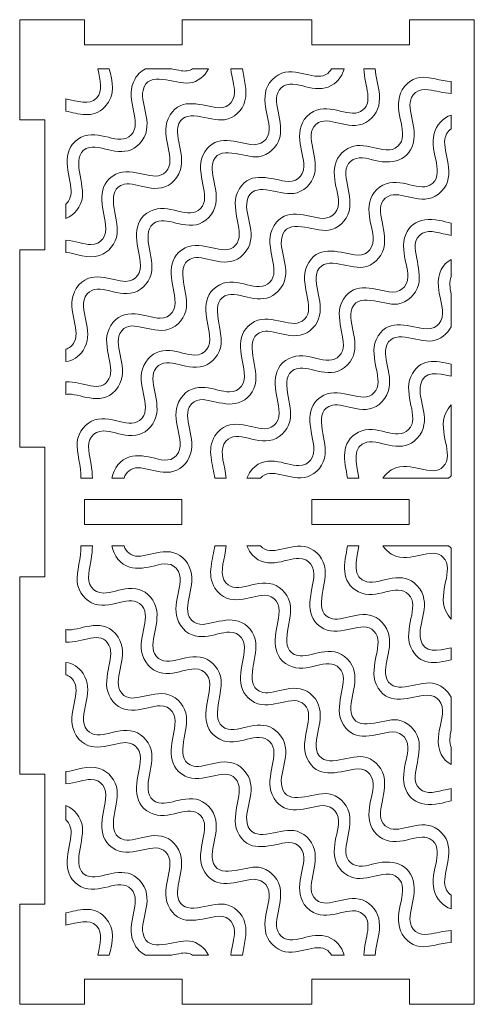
# Model space of a CAD drawing. Header units: millimetres. Extents: x -189 to 142, y -233 to 206.
# Tile 10 of 12: x 65 to 135, y -120 to 31. Entities that reach past the tile are written whole.
import ezdxf

# ---------------------------------------------------------------- set-up
doc = ezdxf.new("R2010")
doc.units = ezdxf.units.MM
doc.header["$MEASUREMENT"] = 0
doc.layers.add('Layer 1', color=7, linetype='Continuous')

msp = doc.modelspace()

# ---------------------------------------------------------------- linework, layer by layer
at = {"layer": 'Layer 1', "color": 250, "lineweight": 0}
for points, knots in [([(65.4529, 31.4485), (65.4529, 31.4485), (75.4529, 31.4485), (75.4529, 31.4485), (75.4529, 31.4485), (75.4529, 27.5985), (75.4529, 27.5985), (75.4529, 27.5985), (90.4529, 27.5985), (90.4529, 27.5985), (90.4529, 27.5985), (90.4529, 31.4485), (90.4529, 31.4485), (90.4529, 31.4485), (110.4529, 31.4485), (110.4529, 31.4485), (110.4529, 31.4485), (110.4529, 27.5985), (110.4529, 27.5985), (110.4529, 27.5985), (125.4529, 27.5985), (125.4529, 27.5985), (125.4529, 27.5985), (125.4529, 31.4485), (125.4529, 31.4485), (125.4529, 31.4485), (135.4529, 31.4485), (135.4529, 31.4485), (135.4529, 31.4485), (135.4529, -120.1015), (135.4529, -120.1015), (135.4529, -120.1015), (125.4529, -120.1015), (125.4529, -120.1015), (125.4529, -120.1015), (125.4529, -116.2515), (125.4529, -116.2515), (125.4529, -116.2515), (110.4529, -116.2515), (110.4529, -116.2515), (110.4529, -116.2515), (110.4529, -120.1015), (110.4529, -120.1015), (110.4529, -120.1015), (90.4529, -120.1015), (90.4529, -120.1015), (90.4529, -120.1015), (90.4529, -116.2515), (90.4529, -116.2515), (90.4529, -116.2515), (75.4529, -116.2515), (75.4529, -116.2515), (75.4529, -116.2515), (75.4529, -120.1015), (75.4529, -120.1015), (75.4529, -120.1015), (65.4529, -120.1015), (65.4529, -120.1015), (65.4529, -120.1015), (65.4529, -104.7015), (65.4529, -104.7015), (65.4529, -104.7015), (69.3029, -104.7015), (69.3029, -104.7015), (69.3029, -104.7015), (69.3029, -84.7015), (69.3029, -84.7015), (69.3029, -84.7015), (65.4529, -84.7015), (65.4529, -84.7015), (65.4529, -84.7015), (65.4529, -54.3265), (65.4529, -54.3265), (65.4529, -54.3265), (69.3029, -54.3265), (69.3029, -54.3265), (69.3029, -54.3265), (69.3029, -34.3265), (69.3029, -34.3265), (69.3029, -34.3265), (65.4529, -34.3265), (65.4529, -34.3265), (65.4529, -34.3265), (65.4529, -3.9515), (65.4529, -3.9515), (65.4529, -3.9515), (69.3029, -3.9515), (69.3029, -3.9515), (69.3029, -3.9515), (69.3029, 16.0485), (69.3029, 16.0485), (69.3029, 16.0485), (65.4529, 16.0485), (65.4529, 16.0485), (65.4529, 16.0485), (65.4529, 31.4485), (65.4529, 31.4485)], [0, 0, 0, 0, 0.03125, 0.03125, 0.03125, 0.0625, 0.0625, 0.0625, 0.09375, 0.09375, 0.09375, 0.125, 0.125, 0.125, 0.15625, 0.15625, 0.15625, 0.1875, 0.1875, 0.1875, 0.21875, 0.21875, 0.21875, 0.25, 0.25, 0.25, 0.28125, 0.28125, 0.28125, 0.3125, 0.3125, 0.3125, 0.34375, 0.34375, 0.34375, 0.375, 0.375, 0.375, 0.40625, 0.40625, 0.40625, 0.4375, 0.4375, 0.4375, 0.46875, 0.46875, 0.46875, 0.5, 0.5, 0.5, 0.53125, 0.53125, 0.53125, 0.5625, 0.5625, 0.5625, 0.59375, 0.59375, 0.59375, 0.625, 0.625, 0.625, 0.65625, 0.65625, 0.65625, 0.6875, 0.6875, 0.6875, 0.71875, 0.71875, 0.71875, 0.75, 0.75, 0.75, 0.78125, 0.78125, 0.78125, 0.8125, 0.8125, 0.8125, 0.84375, 0.84375, 0.84375, 0.875, 0.875, 0.875, 0.90625, 0.90625, 0.90625, 0.9375, 0.9375, 0.9375, 0.96875, 0.96875, 0.96875, 1, 1, 1, 1]), ([(115.3915, 23.8792), (115.3915, 23.8792), (113.4821, 23.8792), (113.4821, 23.8792), (113.3021, 23.5368), (113.0152, 23.2338), (112.5769, 22.9901), (110.6519, 21.919), (107.4471, 24.6764), (104.8277, 22.6614), (101.8544, 20.3746), (103.9066, 16.7195), (103.865, 14.5856), (103.8317, 12.8833), (102.5149, 11.994), (101.0058, 12.2464), (98.3348, 12.6928), (95.1876, 13.9685), (93.6554, 10.5334), (92.3901, 7.6969), (95.0771, 4.2548), (93.3088, 2.3755), (91.5374, 0.4924), (88.2624, 3.3811), (85.5935, 1.9935), (82.3736, 0.3195), (83.6232, -2.9906), (84.0241, -5.8348), (84.2531, -7.4615), (83.3548, -8.8373), (81.7443, -8.8312), (79.6804, -8.8236), (76.2651, -6.7092), (74.1645, -9.9282), (72.3329, -12.7348), (74.9643, -16.1095), (73.8647, -18.1567), (73.5175, -18.8029), (73.0697, -19.1223), (72.5687, -19.2529), (72.5687, -19.2529), (72.5687, -21.1729), (72.5687, -21.1729), (73.6377, -21.0318), (74.5269, -20.4981), (75.2344, -19.4437), (76.0777, -18.187), (76.0125, -16.7953), (75.7545, -15.3492), (75.5264, -14.0718), (74.9316, -12.3836), (75.5587, -11.2046), (76.9958, -8.5028), (80.2679, -11.4181), (83.0634, -10.5412), (84.4755, -10.0983), (85.6259, -8.6956), (85.7948, -7.1362), (86.0588, -4.6999), (83.7362, -0.3334), (86.9019, 0.4517), (88.807, 0.924), (92.1155, -1.5965), (94.5834, 1.0219), (97.0606, 3.65), (94.6595, 7.1901), (95.1329, 9.2164), (95.9117, 12.5502), (99.9826, 10.0596), (102.2972, 10.3646), (103.7732, 10.5589), (105.1004, 11.8081), (105.4922, 13.3289), (106.2568, 16.2969), (103.5601, 19.7493), (106.1263, 21.2486), (107.2275, 21.8921), (108.8075, 21.2626), (109.9972, 21.0235), (111.3745, 20.7467), (112.6956, 20.6776), (113.8851, 21.5984), (114.7045, 22.2327), (115.1817, 22.9907), (115.3915, 23.8792)], [0, 0, 0, 0, 0.03571429, 0.03571429, 0.03571429, 0.07142857, 0.07142857, 0.07142857, 0.10714286, 0.10714286, 0.10714286, 0.14285714, 0.14285714, 0.14285714, 0.17857143, 0.17857143, 0.17857143, 0.21428571, 0.21428571, 0.21428571, 0.25, 0.25, 0.25, 0.28571429, 0.28571429, 0.28571429, 0.32142857, 0.32142857, 0.32142857, 0.35714286, 0.35714286, 0.35714286, 0.39285714, 0.39285714, 0.39285714, 0.42857143, 0.42857143, 0.42857143, 0.46428571, 0.46428571, 0.46428571, 0.5, 0.5, 0.5, 0.53571429, 0.53571429, 0.53571429, 0.57142857, 0.57142857, 0.57142857, 0.60714286, 0.60714286, 0.60714286, 0.64285714, 0.64285714, 0.64285714, 0.67857143, 0.67857143, 0.67857143, 0.71428571, 0.71428571, 0.71428571, 0.75, 0.75, 0.75, 0.78571429, 0.78571429, 0.78571429, 0.82142857, 0.82142857, 0.82142857, 0.85714286, 0.85714286, 0.85714286, 0.89285714, 0.89285714, 0.89285714, 0.92857143, 0.92857143, 0.92857143, 0.96428571, 0.96428571, 0.96428571, 1, 1, 1, 1]), ([(94.5192, 23.8792), (94.5192, 23.8792), (92.0813, 23.8792), (92.0813, 23.8792), (91.5852, 23.5855), (90.965, 23.4796), (90.311, 23.5911), (89.8345, 23.6724), (89.3445, 23.7786), (88.8526, 23.8792), (88.8526, 23.8792), (84.8187, 23.8792), (84.8187, 23.8792), (84.0895, 23.5527), (83.4529, 22.9344), (82.9696, 21.8555), (81.7101, 19.0439), (84.4041, 15.6133), (82.6246, 13.7232), (80.8388, 11.8266), (77.5875, 14.73), (74.9333, 13.3417), (71.7019, 11.6518), (72.9308, 8.3904), (73.3443, 5.5244), (73.4898, 4.5163), (73.1958, 3.5972), (72.5687, 3.0456), (72.5687, 3.0456), (72.5687, 0.8657), (72.5687, 0.8657), (73.905, 1.3615), (74.9371, 2.6849), (75.108, 4.1837), (75.3874, 6.6327), (73.0577, 11.0153), (76.21, 11.7935), (77.1789, 12.0326), (79.0146, 11.3826), (80.0989, 11.235), (81.5784, 11.0335), (82.8037, 11.1825), (83.9118, 12.3565), (86.4567, 15.0523), (83.9103, 18.2388), (84.4534, 20.5734), (85.2239, 23.8871), (89.3169, 21.3952), (91.6393, 21.7129), (92.8538, 21.879), (93.9515, 22.7321), (94.5192, 23.8792)], [0, 0, 0, 0, 0.05882353, 0.05882353, 0.05882353, 0.11764706, 0.11764706, 0.11764706, 0.17647059, 0.17647059, 0.17647059, 0.23529412, 0.23529412, 0.23529412, 0.29411765, 0.29411765, 0.29411765, 0.35294118, 0.35294118, 0.35294118, 0.41176471, 0.41176471, 0.41176471, 0.47058824, 0.47058824, 0.47058824, 0.52941176, 0.52941176, 0.52941176, 0.58823529, 0.58823529, 0.58823529, 0.64705882, 0.64705882, 0.64705882, 0.70588235, 0.70588235, 0.70588235, 0.76470588, 0.76470588, 0.76470588, 0.82352941, 0.82352941, 0.82352941, 0.88235294, 0.88235294, 0.88235294, 0.94117647, 0.94117647, 0.94117647, 1, 1, 1, 1]), ([(120.2015, 23.8792), (120.2015, 23.8792), (118.4406, 23.8792), (118.4406, 23.8792), (118.5137, 21.2556), (120.1247, 18.542), (117.9207, 17.3192), (115.9968, 16.2521), (112.7923, 19.0071), (110.1714, 16.9911), (107.1952, 14.7018), (109.249, 11.0653), (109.2036, 8.9065), (109.1677, 7.2036), (107.8614, 6.328), (106.353, 6.5795), (103.6769, 7.026), (100.5253, 8.301), (98.9929, 4.8565), (97.7422, 2.0456), (100.4083, -1.4385), (98.6502, -3.2981), (96.8806, -5.1699), (93.606, -2.2898), (90.94, -3.6747), (87.708, -5.3538), (88.9712, -8.661), (89.3646, -11.5138), (89.5876, -13.1312), (88.6999, -14.5178), (87.0913, -14.5026), (85.9839, -14.4924), (84.4874, -13.9144), (83.2306, -13.8194), (81.6798, -13.7022), (80.414, -14.204), (79.5024, -15.6029), (77.6844, -18.3929), (80.298, -21.7867), (79.2046, -23.8332), (77.9264, -26.2255), (75.1492, -24.1353), (72.5687, -24.3148), (72.5687, -24.3148), (72.5687, -26.2167), (72.5687, -26.2167), (72.7069, -26.1934), (72.8519, -26.1813), (73.0033, -26.1814), (75.0659, -26.1825), (78.4796, -28.3126), (80.5964, -25.0854), (82.4357, -22.2814), (79.8006, -18.9085), (80.8949, -16.8573), (82.3212, -14.1836), (85.585, -17.0769), (88.4113, -16.2031), (89.83, -15.7646), (90.9567, -14.3736), (91.1314, -12.8146), (91.4038, -10.3839), (89.0787, -5.9922), (92.2171, -5.2194), (94.1272, -4.7493), (97.4783, -7.2493), (99.9253, -4.6528), (102.4848, -1.9368), (99.9235, 1.2093), (100.4716, 3.5715), (101.2357, 6.8651), (105.3405, 4.3933), (107.6446, 4.7008), (109.1237, 4.8984), (110.4339, 6.1243), (110.8298, 7.649), (111.5955, 10.5988), (108.8908, 14.1584), (111.4809, 15.5996), (113.4149, 16.6757), (116.6075, 13.9152), (119.2292, 15.9286), (120.5343, 16.931), (120.9611, 18.261), (120.8385, 19.9106), (120.7469, 21.1442), (120.2258, 22.7649), (120.2015, 23.8792)], [0, 0, 0, 0, 0.03448276, 0.03448276, 0.03448276, 0.06896552, 0.06896552, 0.06896552, 0.10344828, 0.10344828, 0.10344828, 0.13793103, 0.13793103, 0.13793103, 0.17241379, 0.17241379, 0.17241379, 0.20689655, 0.20689655, 0.20689655, 0.24137931, 0.24137931, 0.24137931, 0.27586207, 0.27586207, 0.27586207, 0.31034483, 0.31034483, 0.31034483, 0.34482759, 0.34482759, 0.34482759, 0.37931034, 0.37931034, 0.37931034, 0.4137931, 0.4137931, 0.4137931, 0.44827586, 0.44827586, 0.44827586, 0.48275862, 0.48275862, 0.48275862, 0.51724138, 0.51724138, 0.51724138, 0.55172414, 0.55172414, 0.55172414, 0.5862069, 0.5862069, 0.5862069, 0.62068966, 0.62068966, 0.62068966, 0.65517241, 0.65517241, 0.65517241, 0.68965517, 0.68965517, 0.68965517, 0.72413793, 0.72413793, 0.72413793, 0.75862069, 0.75862069, 0.75862069, 0.79310345, 0.79310345, 0.79310345, 0.82758621, 0.82758621, 0.82758621, 0.86206897, 0.86206897, 0.86206897, 0.89655172, 0.89655172, 0.89655172, 0.93103448, 0.93103448, 0.93103448, 0.96551724, 0.96551724, 0.96551724, 1, 1, 1, 1]), ([(99.736, 23.8792), (99.736, 23.8792), (97.9472, 23.8792), (97.9472, 23.8792), (98.1219, 22.5466), (98.5416, 21.2529), (98.5249, 20.2648), (98.496, 18.5601), (97.1698, 17.6612), (95.6583, 17.9195), (92.9896, 18.3756), (89.8569, 19.6286), (88.3209, 16.2118), (87.0456, 13.3747), (89.7405, 9.9281), (87.9673, 8.0486), (86.1873, 6.1617), (82.9443, 9.0585), (80.2468, 7.6595), (77.0425, 5.9977), (78.2809, 2.6731), (78.6819, -0.155), (78.9132, -1.7856), (78.0146, -3.1755), (76.3964, -3.1637), (75.3662, -3.1562), (73.9685, -2.6068), (72.5687, -2.4905), (72.5687, -2.4905), (72.5687, -4.3737), (72.5687, -4.3737), (74.1088, -4.5219), (76.0079, -5.4169), (77.7546, -4.8553), (79.1587, -4.4039), (80.2619, -3.0459), (80.4474, -1.4962), (80.7411, 0.9572), (78.3856, 5.3443), (81.5562, 6.1217), (83.4492, 6.5859), (86.7976, 4.0912), (89.2482, 6.6888), (91.7131, 9.3014), (89.3256, 12.8842), (89.7908, 14.8954), (90.5628, 18.2318), (94.6745, 15.7051), (96.9874, 16.0447), (98.4543, 16.2601), (99.74, 17.4542), (100.1417, 18.9673), (100.5726, 20.5902), (99.9685, 22.3629), (99.736, 23.8792)], [0, 0, 0, 0, 0.05555556, 0.05555556, 0.05555556, 0.11111111, 0.11111111, 0.11111111, 0.16666667, 0.16666667, 0.16666667, 0.22222222, 0.22222222, 0.22222222, 0.27777778, 0.27777778, 0.27777778, 0.33333333, 0.33333333, 0.33333333, 0.38888889, 0.38888889, 0.38888889, 0.44444444, 0.44444444, 0.44444444, 0.5, 0.5, 0.5, 0.55555556, 0.55555556, 0.55555556, 0.61111111, 0.61111111, 0.61111111, 0.66666667, 0.66666667, 0.66666667, 0.72222222, 0.72222222, 0.72222222, 0.77777778, 0.77777778, 0.77777778, 0.83333333, 0.83333333, 0.83333333, 0.88888889, 0.88888889, 0.88888889, 0.94444444, 0.94444444, 0.94444444, 1, 1, 1, 1]), ([(79.2553, 23.8792), (79.2553, 23.8792), (77.499, 23.8792), (77.499, 23.8792), (77.831, 22.1333), (78.33, 20.4825), (77.2945, 19.3861), (76.1511, 18.1756), (74.3894, 18.9426), (72.5687, 19.2725), (72.5687, 19.2725), (72.5687, 17.3754), (72.5687, 17.3754), (74.4262, 16.9887), (76.7614, 16.101), (78.5708, 18.0281), (80.3322, 19.9041), (79.6601, 21.9936), (79.2553, 23.8792)], [0, 0, 0, 0, 0.16666667, 0.16666667, 0.16666667, 0.33333333, 0.33333333, 0.33333333, 0.5, 0.5, 0.5, 0.66666667, 0.66666667, 0.66666667, 0.83333333, 0.83333333, 0.83333333, 1, 1, 1, 1]), ([(74.8669, -39.1208), (74.8669, -39.1208), (76.6484, -39.1208), (76.6484, -39.1208), (76.6696, -37.7476), (76.2715, -36.2387), (76.0769, -34.8532), (75.8487, -33.2275), (76.7372, -31.8489), (78.3503, -31.8538), (79.4443, -31.8571), (80.9565, -32.4445), (82.2104, -32.535), (83.7513, -32.6461), (85.0267, -32.1517), (85.9343, -30.7613), (87.7615, -27.9623), (85.1434, -24.5784), (86.233, -22.5316), (87.6623, -19.8467), (90.9285, -22.7606), (93.7594, -21.8736), (95.1729, -21.4309), (96.2899, -20.0523), (96.4644, -18.4942), (96.7376, -16.0535), (94.4187, -11.6619), (97.5622, -10.8898), (98.5361, -10.6507), (100.3638, -11.2977), (101.4517, -11.4451), (102.9336, -11.6459), (104.1565, -11.5028), (105.267, -10.3247), (107.8096, -7.6278), (105.2653, -4.4482), (105.8092, -2.1058), (106.5769, 1.2006), (110.6753, -1.2842), (112.9916, -0.9691), (114.464, -0.7688), (115.7731, 0.4449), (116.1625, 1.9687), (116.9307, 4.9734), (114.2244, 8.4797), (116.8237, 9.9293), (117.9243, 10.5431), (119.5074, 9.9089), (120.6901, 9.6797), (123.8246, 9.0727), (126.4409, 10.5162), (126.1736, 14.2326), (126.0812, 15.5181), (125.5194, 17.2238), (125.5403, 18.3357), (125.5723, 20.0385), (126.8859, 20.9223), (128.3943, 20.6743), (129.5279, 20.488), (130.7434, 20.15), (131.8854, 20.083), (131.8854, 20.083), (131.8854, 21.9494), (131.8854, 21.9494), (130.3492, 21.9828), (128.4323, 22.7338), (127.1025, 22.5564), (125.627, 22.3596), (124.3031, 21.112), (123.9109, 19.5922), (123.1442, 16.6203), (125.8512, 13.1647), (123.2748, 11.671), (122.175, 11.0336), (120.5908, 11.6596), (119.403, 11.8991), (118.0222, 12.1775), (116.7081, 12.2428), (115.5155, 11.3209), (114.2209, 10.3202), (113.7844, 9.0114), (113.9027, 7.367), (113.995, 6.0821), (114.5611, 4.3658), (114.546, 3.2657), (114.5225, 1.5582), (113.1739, 0.6536), (111.6634, 0.9114), (108.9813, 1.3689), (105.8643, 2.619), (104.3263, -0.8231), (103.0645, -3.6473), (105.7616, -7.0768), (103.982, -8.9569), (102.1888, -10.8517), (98.9426, -7.9525), (96.286, -9.3416), (93.067, -11.0249), (94.2776, -14.2945), (94.6999, -17.1541), (94.9414, -18.7897), (94.016, -20.1841), (92.401, -20.1711), (91.3137, -20.1622), (89.8144, -19.5827), (88.5765, -19.4889), (87.0278, -19.3716), (85.7905, -19.8655), (84.8631, -21.2454), (82.9854, -24.0389), (85.6483, -27.4398), (84.5437, -29.4846), (83.0884, -32.1787), (79.8262, -29.2613), (77.0312, -30.1456), (75.6185, -30.5925), (74.4772, -31.9923), (74.3059, -33.5517), (74.1349, -35.1091), (75.0168, -37.432), (74.8669, -39.1208)], [0, 0, 0, 0, 0.025, 0.025, 0.025, 0.05, 0.05, 0.05, 0.075, 0.075, 0.075, 0.1, 0.1, 0.1, 0.125, 0.125, 0.125, 0.15, 0.15, 0.15, 0.175, 0.175, 0.175, 0.2, 0.2, 0.2, 0.225, 0.225, 0.225, 0.25, 0.25, 0.25, 0.275, 0.275, 0.275, 0.3, 0.3, 0.3, 0.325, 0.325, 0.325, 0.35, 0.35, 0.35, 0.375, 0.375, 0.375, 0.4, 0.4, 0.4, 0.425, 0.425, 0.425, 0.45, 0.45, 0.45, 0.475, 0.475, 0.475, 0.5, 0.5, 0.5, 0.525, 0.525, 0.525, 0.55, 0.55, 0.55, 0.575, 0.575, 0.575, 0.6, 0.6, 0.6, 0.625, 0.625, 0.625, 0.65, 0.65, 0.65, 0.675, 0.675, 0.675, 0.7, 0.7, 0.7, 0.725, 0.725, 0.725, 0.75, 0.75, 0.75, 0.775, 0.775, 0.775, 0.8, 0.8, 0.8, 0.825, 0.825, 0.825, 0.85, 0.85, 0.85, 0.875, 0.875, 0.875, 0.9, 0.9, 0.9, 0.925, 0.925, 0.925, 0.95, 0.95, 0.95, 0.975, 0.975, 0.975, 1, 1, 1, 1]), ([(79.6569, -39.1208), (79.6569, -39.1208), (81.5144, -39.1208), (81.5144, -39.1208), (81.8106, -38.1761), (82.5846, -37.5151), (83.698, -37.5239), (84.7931, -37.5327), (86.3062, -38.114), (87.5561, -38.206), (89.094, -38.3194), (90.3654, -37.8218), (91.272, -36.4371), (93.1082, -33.6325), (90.4812, -30.2469), (91.5721, -28.2066), (92.4242, -26.6123), (93.8747, -26.9966), (95.2419, -27.3063), (96.4267, -27.5748), (97.9232, -27.9171), (99.1063, -27.5438), (100.5173, -27.0988), (101.6231, -25.727), (101.8043, -24.1734), (102.0899, -21.7276), (99.745, -17.3336), (102.9091, -16.5582), (104.7967, -16.0957), (108.1575, -18.5913), (110.6073, -15.9965), (111.7186, -14.8195), (111.8619, -13.4907), (111.6618, -11.916), (111.516, -10.7705), (110.9078, -8.8077), (111.1468, -7.7836), (111.9224, -4.4587), (116.0157, -6.9647), (118.3392, -6.6404), (119.8108, -6.435), (121.1048, -5.2271), (121.5005, -3.71), (122.2861, -0.6976), (119.5509, 2.8036), (122.1681, 4.2598), (124.0909, 5.3294), (127.3037, 2.5739), (129.9173, 4.5883), (132.8874, 6.878), (130.8417, 10.5208), (130.8766, 12.6561), (130.8915, 13.5785), (131.2868, 14.2641), (131.8855, 14.6587), (131.8855, 14.6587), (131.8854, 16.7595), (131.8854, 16.7595), (130.6467, 16.3611), (129.5878, 15.2314), (129.2489, 13.9133), (128.4902, 10.9638), (131.1823, 7.4824), (128.6194, 5.9982), (126.6851, 4.8781), (123.4863, 7.6839), (120.8601, 5.6492), (119.5613, 4.6428), (119.1232, 3.3407), (119.2416, 1.6893), (119.3339, 0.4023), (119.9004, -1.298), (119.8815, -2.4136), (119.8525, -4.1198), (118.5237, -5.0214), (117.0101, -4.76), (114.3115, -4.2939), (111.2187, -3.0587), (109.6643, -6.5017), (108.4019, -9.2982), (111.099, -12.7497), (109.3222, -14.6322), (107.5424, -16.5176), (104.2855, -13.6284), (101.6325, -15.0118), (98.3944, -16.7004), (99.629, -19.9645), (100.0376, -22.833), (100.2699, -24.4629), (99.367, -25.8593), (97.7487, -25.8429), (95.6354, -25.8216), (92.3485, -23.7255), (90.2026, -26.922), (89.3574, -28.1811), (89.4293, -29.5694), (89.6876, -31.0172), (89.9157, -32.2957), (90.5095, -33.9804), (89.8803, -35.1617), (89.038, -36.7428), (87.5971, -36.3729), (86.2388, -36.062), (85.0826, -35.7975), (83.5286, -35.4501), (82.3781, -35.815), (81.0002, -36.2519), (79.8669, -37.6049), (79.6569, -39.1208)], [0, 0, 0, 0, 0.02777778, 0.02777778, 0.02777778, 0.05555556, 0.05555556, 0.05555556, 0.08333333, 0.08333333, 0.08333333, 0.11111111, 0.11111111, 0.11111111, 0.13888889, 0.13888889, 0.13888889, 0.16666667, 0.16666667, 0.16666667, 0.19444444, 0.19444444, 0.19444444, 0.22222222, 0.22222222, 0.22222222, 0.25, 0.25, 0.25, 0.27777778, 0.27777778, 0.27777778, 0.30555556, 0.30555556, 0.30555556, 0.33333333, 0.33333333, 0.33333333, 0.36111111, 0.36111111, 0.36111111, 0.38888889, 0.38888889, 0.38888889, 0.41666667, 0.41666667, 0.41666667, 0.44444444, 0.44444444, 0.44444444, 0.47222222, 0.47222222, 0.47222222, 0.5, 0.5, 0.5, 0.52777778, 0.52777778, 0.52777778, 0.55555556, 0.55555556, 0.55555556, 0.58333333, 0.58333333, 0.58333333, 0.61111111, 0.61111111, 0.61111111, 0.63888889, 0.63888889, 0.63888889, 0.66666667, 0.66666667, 0.66666667, 0.69444444, 0.69444444, 0.69444444, 0.72222222, 0.72222222, 0.72222222, 0.75, 0.75, 0.75, 0.77777778, 0.77777778, 0.77777778, 0.80555556, 0.80555556, 0.80555556, 0.83333333, 0.83333333, 0.83333333, 0.86111111, 0.86111111, 0.86111111, 0.88888889, 0.88888889, 0.88888889, 0.91666667, 0.91666667, 0.91666667, 0.94444444, 0.94444444, 0.94444444, 0.97222222, 0.97222222, 0.97222222, 1, 1, 1, 1]), ([(95.4764, -39.1208), (95.4764, -39.1208), (97.2588, -39.1208), (97.2588, -39.1208), (97.0929, -37.1625), (96.1918, -35.2335), (96.9113, -33.8824), (98.3446, -31.1908), (101.6392, -34.0961), (104.4161, -33.2245), (105.8282, -32.7813), (106.9808, -31.3728), (107.151, -29.8142), (107.4167, -27.3839), (105.0887, -23.0105), (108.2546, -22.2304), (110.1607, -21.7608), (113.4739, -24.2744), (115.9383, -21.6592), (117.0762, -20.4516), (117.1989, -19.167), (116.9963, -17.5589), (116.8522, -16.4161), (116.2492, -14.4926), (116.487, -13.4616), (117.2534, -10.1411), (121.3473, -12.6173), (123.6497, -12.3174), (125.1268, -12.125), (126.4559, -10.8692), (126.8487, -9.3492), (127.1635, -8.1301), (126.8369, -6.5053), (126.5873, -5.2861), (126.2908, -3.8387), (125.9739, -2.305), (127.4791, -1.4318), (128.635, -0.7612), (130.2296, -1.4832), (131.8854, -1.7517), (131.8854, -1.7517), (131.8854, 0.145), (131.8854, 0.145), (131.2509, 0.2612), (130.614, 0.4559), (130.0628, 0.5625), (126.9332, 1.1673), (124.3202, -0.2858), (124.5822, -3.9911), (124.673, -5.2777), (125.2403, -6.9791), (125.2215, -8.0926), (125.1925, -9.797), (123.8666, -10.6878), (122.3576, -10.4329), (119.691, -9.9823), (116.5422, -8.7199), (115.0116, -12.1451), (113.7441, -14.9814), (116.4323, -18.432), (114.6653, -20.3054), (112.8909, -22.1867), (109.6337, -19.2989), (106.9465, -20.6916), (103.7378, -22.3544), (104.9706, -25.6772), (105.3779, -28.5126), (105.6125, -30.1443), (104.7115, -31.5237), (103.0958, -31.5145), (101.0496, -31.5028), (97.6256, -29.3895), (95.5209, -32.6077), (94.1408, -34.7179), (95.2959, -37.1689), (95.4764, -39.1208)], [0, 0, 0, 0, 0.04, 0.04, 0.04, 0.08, 0.08, 0.08, 0.12, 0.12, 0.12, 0.16, 0.16, 0.16, 0.2, 0.2, 0.2, 0.24, 0.24, 0.24, 0.28, 0.28, 0.28, 0.32, 0.32, 0.32, 0.36, 0.36, 0.36, 0.4, 0.4, 0.4, 0.44, 0.44, 0.44, 0.48, 0.48, 0.48, 0.52, 0.52, 0.52, 0.56, 0.56, 0.56, 0.6, 0.6, 0.6, 0.64, 0.64, 0.64, 0.68, 0.68, 0.68, 0.72, 0.72, 0.72, 0.76, 0.76, 0.76, 0.8, 0.8, 0.8, 0.84, 0.84, 0.84, 0.88, 0.88, 0.88, 0.92, 0.92, 0.92, 0.96, 0.96, 0.96, 1, 1, 1, 1]), ([(100.4419, -39.1208), (100.4419, -39.1208), (102.5382, -39.1208), (102.5382, -39.1208), (104.0989, -37.1884), (107.1182, -39.7245), (109.7634, -38.8925), (111.1799, -38.447), (112.3135, -37.0548), (112.4868, -35.4933), (112.7581, -33.0492), (110.4203, -28.6778), (113.6019, -27.8957), (115.477, -27.4348), (118.8214, -29.9411), (121.2801, -27.3326), (123.755, -24.7069), (121.3555, -21.1459), (121.8224, -19.1413), (122.6022, -15.795), (126.6713, -18.296), (128.9968, -17.9866), (130.2072, -17.8256), (131.3095, -16.964), (131.8855, -15.8215), (131.8855, -15.8215), (131.8855, -10.8131), (131.8855, -10.8131), (131.6849, -9.7964), (131.5579, -8.8605), (131.8854, -8.1097), (131.8854, -8.1097), (131.8854, -5.4595), (131.8854, -5.4595), (130.5756, -6.1322), (129.773, -7.5183), (129.9259, -9.6687), (130.0175, -10.9561), (130.5819, -12.6595), (130.5595, -13.7725), (130.5247, -15.4734), (129.2127, -16.355), (127.7053, -16.1042), (125.0293, -15.6594), (121.8818, -14.3862), (120.3472, -17.8233), (119.0913, -20.6363), (121.7673, -24.1073), (120.0048, -25.978), (118.2413, -27.8498), (114.9644, -24.9804), (112.2927, -26.3578), (109.0621, -28.0232), (110.3251, -31.3497), (110.7186, -34.1922), (110.9429, -35.8119), (110.0532, -37.1976), (108.4436, -37.1856), (106.3955, -37.1706), (102.954, -35.0632), (100.8573, -38.2821), (100.6784, -38.5567), (100.5429, -38.8369), (100.4419, -39.1208)], [0, 0, 0, 0, 0.04761905, 0.04761905, 0.04761905, 0.0952381, 0.0952381, 0.0952381, 0.14285714, 0.14285714, 0.14285714, 0.19047619, 0.19047619, 0.19047619, 0.23809524, 0.23809524, 0.23809524, 0.28571429, 0.28571429, 0.28571429, 0.33333333, 0.33333333, 0.33333333, 0.38095238, 0.38095238, 0.38095238, 0.42857143, 0.42857143, 0.42857143, 0.47619048, 0.47619048, 0.47619048, 0.52380952, 0.52380952, 0.52380952, 0.57142857, 0.57142857, 0.57142857, 0.61904762, 0.61904762, 0.61904762, 0.66666667, 0.66666667, 0.66666667, 0.71428571, 0.71428571, 0.71428571, 0.76190476, 0.76190476, 0.76190476, 0.80952381, 0.80952381, 0.80952381, 0.85714286, 0.85714286, 0.85714286, 0.9047619, 0.9047619, 0.9047619, 0.95238095, 0.95238095, 0.95238095, 1, 1, 1, 1]), ([(115.9381, -39.1208), (115.9381, -39.1208), (117.6757, -39.1208), (117.6757, -39.1208), (117.2883, -36.806), (116.5393, -34.1591), (118.9157, -33.5715), (119.8977, -33.3288), (121.7114, -33.9774), (122.8044, -34.1241), (124.2885, -34.3232), (125.51, -34.1885), (126.6239, -33.0068), (129.1595, -30.3164), (126.6256, -27.1264), (127.1645, -24.7842), (127.6923, -22.491), (129.8466, -22.9891), (131.8854, -23.4004), (131.8854, -23.4004), (131.8855, -21.5498), (131.8855, -21.5498), (129.5069, -21.0536), (127.0019, -20.5442), (125.6824, -23.5011), (124.4203, -26.3294), (127.1163, -29.7513), (125.336, -31.6387), (123.5429, -33.5398), (120.3137, -30.6329), (117.6383, -32.0244), (114.6906, -33.5573), (115.4611, -36.4538), (115.9381, -39.1208)], [0, 0, 0, 0, 0.09090909, 0.09090909, 0.09090909, 0.18181818, 0.18181818, 0.18181818, 0.27272727, 0.27272727, 0.27272727, 0.36363636, 0.36363636, 0.36363636, 0.45454545, 0.45454545, 0.45454545, 0.54545455, 0.54545455, 0.54545455, 0.63636364, 0.63636364, 0.63636364, 0.72727273, 0.72727273, 0.72727273, 0.81818182, 0.81818182, 0.81818182, 0.90909091, 0.90909091, 0.90909091, 1, 1, 1, 1]), ([(121.3742, -39.1208), (121.3742, -39.1208), (131.4766, -39.1208), (131.4766, -39.1208), (131.6149, -39.0126), (131.7512, -38.891), (131.8855, -38.7548), (131.8855, -38.7548), (131.8855, -27.8525), (131.8855, -27.8525), (131.5614, -28.1876), (131.2697, -28.6221), (131.0192, -29.1803), (129.7632, -31.9791), (132.4482, -35.4296), (130.6764, -37.3125), (128.9006, -39.1998), (125.635, -36.3105), (122.9853, -37.6929), (122.2235, -38.0904), (121.7096, -38.575), (121.3742, -39.1208)], [0, 0, 0, 0, 0.14285714, 0.14285714, 0.14285714, 0.28571429, 0.28571429, 0.28571429, 0.42857143, 0.42857143, 0.42857143, 0.57142857, 0.57142857, 0.57142857, 0.71428571, 0.71428571, 0.71428571, 0.85714286, 0.85714286, 0.85714286, 1, 1, 1, 1]), ([(75.4217, -42.4015), (75.4217, -42.4015), (90.4217, -42.4015), (90.4217, -42.4015), (90.4217, -42.4015), (90.4217, -46.2515), (90.4217, -46.2515), (90.4217, -46.2515), (75.4217, -46.2515), (75.4217, -46.2515), (75.4217, -46.2515), (75.4217, -42.4015), (75.4217, -42.4015)], [0, 0, 0, 0, 0.25, 0.25, 0.25, 0.5, 0.5, 0.5, 0.75, 0.75, 0.75, 1, 1, 1, 1]), ([(110.4217, -42.4015), (110.4217, -42.4015), (125.4217, -42.4015), (125.4217, -42.4015), (125.4217, -42.4015), (125.4217, -46.2515), (125.4217, -46.2515), (125.4217, -46.2515), (110.4217, -46.2515), (110.4217, -46.2515), (110.4217, -46.2515), (110.4217, -42.4015), (110.4217, -42.4015)], [0, 0, 0, 0, 0.25, 0.25, 0.25, 0.5, 0.5, 0.5, 0.75, 0.75, 0.75, 1, 1, 1, 1]), ([(74.8669, -49.5322), (74.8669, -49.5322), (76.6484, -49.5322), (76.6484, -49.5322), (76.6696, -50.9054), (76.2715, -52.4143), (76.0769, -53.7998), (75.8487, -55.4255), (76.7372, -56.8041), (78.3503, -56.7992), (79.4443, -56.7959), (80.9565, -56.2085), (82.2104, -56.118), (83.7513, -56.0069), (85.0267, -56.5013), (85.9343, -57.8917), (87.7615, -60.6907), (85.1434, -64.0746), (86.233, -66.1214), (87.6623, -68.8063), (90.9285, -65.8924), (93.7594, -66.7794), (95.1729, -67.2221), (96.2899, -68.6007), (96.4644, -70.1588), (96.7376, -72.5995), (94.4187, -76.9911), (97.5622, -77.7632), (98.5361, -78.0023), (100.3638, -77.3553), (101.4517, -77.2079), (102.9336, -77.0071), (104.1565, -77.1502), (105.267, -78.3283), (107.8096, -81.0252), (105.2653, -84.2048), (105.8092, -86.5472), (106.5769, -89.8536), (110.6753, -87.3688), (112.9916, -87.6839), (114.464, -87.8842), (115.7731, -89.0979), (116.1625, -90.6217), (116.9307, -93.6264), (114.2244, -97.1327), (116.8237, -98.5823), (117.9243, -99.1961), (119.5074, -98.5619), (120.6901, -98.3327), (123.8246, -97.7257), (126.4409, -99.1692), (126.1736, -102.8856), (126.0812, -104.1711), (125.5194, -105.8768), (125.5403, -106.9887), (125.5723, -108.6915), (126.8859, -109.5753), (128.3943, -109.3273), (129.5279, -109.141), (130.7434, -108.803), (131.8854, -108.736), (131.8854, -108.736), (131.8854, -110.6024), (131.8854, -110.6024), (130.3492, -110.6358), (128.4323, -111.3868), (127.1025, -111.2094), (125.627, -111.0126), (124.3031, -109.765), (123.9109, -108.2452), (123.1442, -105.2733), (125.8512, -101.8177), (123.2748, -100.324), (122.175, -99.6866), (120.5908, -100.3126), (119.403, -100.5521), (118.0222, -100.8305), (116.7081, -100.8958), (115.5155, -99.9739), (114.2209, -98.9732), (113.7844, -97.6644), (113.9027, -96.02), (113.995, -94.7351), (114.5611, -93.0188), (114.546, -91.9187), (114.5225, -90.2112), (113.1739, -89.3066), (111.6634, -89.5644), (108.9813, -90.0219), (105.8643, -91.272), (104.3263, -87.8299), (103.0645, -85.0057), (105.7616, -81.5762), (103.982, -79.6961), (102.1888, -77.8013), (98.9426, -80.7005), (96.286, -79.3114), (93.067, -77.6281), (94.2776, -74.3585), (94.6999, -71.4989), (94.9414, -69.8633), (94.016, -68.4689), (92.401, -68.4819), (91.3137, -68.4908), (89.8144, -69.0703), (88.5765, -69.1641), (87.0278, -69.2814), (85.7905, -68.7875), (84.8631, -67.4076), (82.9854, -64.6141), (85.6483, -61.2132), (84.5437, -59.1684), (83.0884, -56.4743), (79.8262, -59.3917), (77.0312, -58.5074), (75.6185, -58.0605), (74.4772, -56.6607), (74.3059, -55.1013), (74.1349, -53.5439), (75.0168, -51.221), (74.8669, -49.5322)], [0, 0, 0, 0, 0.025, 0.025, 0.025, 0.05, 0.05, 0.05, 0.075, 0.075, 0.075, 0.1, 0.1, 0.1, 0.125, 0.125, 0.125, 0.15, 0.15, 0.15, 0.175, 0.175, 0.175, 0.2, 0.2, 0.2, 0.225, 0.225, 0.225, 0.25, 0.25, 0.25, 0.275, 0.275, 0.275, 0.3, 0.3, 0.3, 0.325, 0.325, 0.325, 0.35, 0.35, 0.35, 0.375, 0.375, 0.375, 0.4, 0.4, 0.4, 0.425, 0.425, 0.425, 0.45, 0.45, 0.45, 0.475, 0.475, 0.475, 0.5, 0.5, 0.5, 0.525, 0.525, 0.525, 0.55, 0.55, 0.55, 0.575, 0.575, 0.575, 0.6, 0.6, 0.6, 0.625, 0.625, 0.625, 0.65, 0.65, 0.65, 0.675, 0.675, 0.675, 0.7, 0.7, 0.7, 0.725, 0.725, 0.725, 0.75, 0.75, 0.75, 0.775, 0.775, 0.775, 0.8, 0.8, 0.8, 0.825, 0.825, 0.825, 0.85, 0.85, 0.85, 0.875, 0.875, 0.875, 0.9, 0.9, 0.9, 0.925, 0.925, 0.925, 0.95, 0.95, 0.95, 0.975, 0.975, 0.975, 1, 1, 1, 1]), ([(79.6569, -49.5322), (79.6569, -49.5322), (81.5144, -49.5322), (81.5144, -49.5322), (81.8106, -50.4769), (82.5846, -51.1379), (83.698, -51.1291), (84.7931, -51.1203), (86.3062, -50.539), (87.5561, -50.447), (89.094, -50.3336), (90.3654, -50.8312), (91.272, -52.2159), (93.1082, -55.0205), (90.4812, -58.4061), (91.5721, -60.4464), (92.4242, -62.0407), (93.8747, -61.6564), (95.2419, -61.3467), (96.4267, -61.0782), (97.9232, -60.7359), (99.1063, -61.1092), (100.5173, -61.5542), (101.6231, -62.926), (101.8043, -64.4796), (102.0899, -66.9254), (99.745, -71.3194), (102.9091, -72.0948), (104.7967, -72.5573), (108.1575, -70.0617), (110.6073, -72.6565), (111.7186, -73.8335), (111.8619, -75.1623), (111.6618, -76.737), (111.516, -77.8825), (110.9078, -79.8453), (111.1468, -80.8694), (111.9224, -84.1943), (116.0157, -81.6883), (118.3392, -82.0126), (119.8108, -82.218), (121.1048, -83.4259), (121.5005, -84.943), (122.2861, -87.9554), (119.5509, -91.4566), (122.1681, -92.9128), (124.0909, -93.9824), (127.3037, -91.2269), (129.9173, -93.2413), (132.8874, -95.531), (130.8417, -99.1738), (130.8766, -101.3091), (130.8915, -102.2315), (131.2868, -102.9171), (131.8855, -103.3117), (131.8855, -103.3117), (131.8854, -105.4125), (131.8854, -105.4125), (130.6467, -105.0141), (129.5878, -103.8844), (129.2489, -102.5663), (128.4902, -99.6168), (131.1823, -96.1354), (128.6194, -94.6512), (126.6851, -93.5311), (123.4863, -96.3369), (120.8601, -94.3022), (119.5613, -93.2958), (119.1232, -91.9937), (119.2416, -90.3423), (119.3339, -89.0553), (119.9004, -87.355), (119.8815, -86.2394), (119.8525, -84.5332), (118.5237, -83.6316), (117.0101, -83.893), (114.3115, -84.3591), (111.2187, -85.5943), (109.6643, -82.1513), (108.4019, -79.3548), (111.099, -75.9033), (109.3222, -74.0208), (107.5424, -72.1354), (104.2855, -75.0246), (101.6325, -73.6412), (98.3944, -71.9526), (99.629, -68.6885), (100.0376, -65.82), (100.2699, -64.1901), (99.367, -62.7937), (97.7487, -62.8101), (95.6354, -62.8314), (92.3485, -64.9275), (90.2026, -61.731), (89.3574, -60.4719), (89.4293, -59.0836), (89.6876, -57.6358), (89.9157, -56.3573), (90.5095, -54.6726), (89.8803, -53.4913), (89.038, -51.9102), (87.5971, -52.2801), (86.2388, -52.591), (85.0826, -52.8555), (83.5286, -53.2029), (82.3781, -52.838), (81.0002, -52.4011), (79.8669, -51.0481), (79.6569, -49.5322)], [0, 0, 0, 0, 0.02777778, 0.02777778, 0.02777778, 0.05555556, 0.05555556, 0.05555556, 0.08333333, 0.08333333, 0.08333333, 0.11111111, 0.11111111, 0.11111111, 0.13888889, 0.13888889, 0.13888889, 0.16666667, 0.16666667, 0.16666667, 0.19444444, 0.19444444, 0.19444444, 0.22222222, 0.22222222, 0.22222222, 0.25, 0.25, 0.25, 0.27777778, 0.27777778, 0.27777778, 0.30555556, 0.30555556, 0.30555556, 0.33333333, 0.33333333, 0.33333333, 0.36111111, 0.36111111, 0.36111111, 0.38888889, 0.38888889, 0.38888889, 0.41666667, 0.41666667, 0.41666667, 0.44444444, 0.44444444, 0.44444444, 0.47222222, 0.47222222, 0.47222222, 0.5, 0.5, 0.5, 0.52777778, 0.52777778, 0.52777778, 0.55555556, 0.55555556, 0.55555556, 0.58333333, 0.58333333, 0.58333333, 0.61111111, 0.61111111, 0.61111111, 0.63888889, 0.63888889, 0.63888889, 0.66666667, 0.66666667, 0.66666667, 0.69444444, 0.69444444, 0.69444444, 0.72222222, 0.72222222, 0.72222222, 0.75, 0.75, 0.75, 0.77777778, 0.77777778, 0.77777778, 0.80555556, 0.80555556, 0.80555556, 0.83333333, 0.83333333, 0.83333333, 0.86111111, 0.86111111, 0.86111111, 0.88888889, 0.88888889, 0.88888889, 0.91666667, 0.91666667, 0.91666667, 0.94444444, 0.94444444, 0.94444444, 0.97222222, 0.97222222, 0.97222222, 1, 1, 1, 1]), ([(95.4764, -49.5322), (95.4764, -49.5322), (97.2588, -49.5322), (97.2588, -49.5322), (97.0929, -51.4905), (96.1918, -53.4195), (96.9113, -54.7706), (98.3446, -57.4622), (101.6392, -54.5569), (104.4161, -55.4285), (105.8282, -55.8717), (106.9808, -57.2802), (107.151, -58.8388), (107.4167, -61.2691), (105.0887, -65.6425), (108.2546, -66.4226), (110.1607, -66.8922), (113.4739, -64.3786), (115.9383, -66.9938), (117.0762, -68.2014), (117.1989, -69.486), (116.9963, -71.0941), (116.8522, -72.2369), (116.2492, -74.1604), (116.487, -75.1914), (117.2534, -78.5119), (121.3473, -76.0357), (123.6497, -76.3356), (125.1268, -76.528), (126.4559, -77.7838), (126.8487, -79.3038), (127.1635, -80.5229), (126.8369, -82.1477), (126.5873, -83.3669), (126.2908, -84.8143), (125.9739, -86.348), (127.4791, -87.2212), (128.635, -87.8918), (130.2296, -87.1698), (131.8854, -86.9013), (131.8854, -86.9013), (131.8854, -88.798), (131.8854, -88.798), (131.2509, -88.9142), (130.614, -89.1089), (130.0628, -89.2155), (126.9332, -89.8203), (124.3202, -88.3672), (124.5822, -84.6619), (124.673, -83.3753), (125.2403, -81.6739), (125.2215, -80.5604), (125.1925, -78.856), (123.8666, -77.9652), (122.3576, -78.2201), (119.691, -78.6707), (116.5422, -79.9331), (115.0116, -76.5079), (113.7441, -73.6716), (116.4323, -70.221), (114.6653, -68.3476), (112.8909, -66.4663), (109.6337, -69.3541), (106.9465, -67.9614), (103.7378, -66.2986), (104.9706, -62.9758), (105.3779, -60.1404), (105.6125, -58.5087), (104.7115, -57.1293), (103.0958, -57.1385), (101.0496, -57.1502), (97.6256, -59.2635), (95.5209, -56.0453), (94.1408, -53.9351), (95.2959, -51.4841), (95.4764, -49.5322)], [0, 0, 0, 0, 0.04, 0.04, 0.04, 0.08, 0.08, 0.08, 0.12, 0.12, 0.12, 0.16, 0.16, 0.16, 0.2, 0.2, 0.2, 0.24, 0.24, 0.24, 0.28, 0.28, 0.28, 0.32, 0.32, 0.32, 0.36, 0.36, 0.36, 0.4, 0.4, 0.4, 0.44, 0.44, 0.44, 0.48, 0.48, 0.48, 0.52, 0.52, 0.52, 0.56, 0.56, 0.56, 0.6, 0.6, 0.6, 0.64, 0.64, 0.64, 0.68, 0.68, 0.68, 0.72, 0.72, 0.72, 0.76, 0.76, 0.76, 0.8, 0.8, 0.8, 0.84, 0.84, 0.84, 0.88, 0.88, 0.88, 0.92, 0.92, 0.92, 0.96, 0.96, 0.96, 1, 1, 1, 1]), ([(100.4419, -49.5322), (100.4419, -49.5322), (102.5382, -49.5322), (102.5382, -49.5322), (104.0989, -51.4646), (107.1182, -48.9285), (109.7634, -49.7605), (111.1799, -50.206), (112.3135, -51.5982), (112.4868, -53.1597), (112.7581, -55.6038), (110.4203, -59.9752), (113.6019, -60.7573), (115.477, -61.2182), (118.8214, -58.7119), (121.2801, -61.3204), (123.755, -63.9461), (121.3555, -67.5071), (121.8224, -69.5117), (122.6022, -72.858), (126.6713, -70.357), (128.9968, -70.6664), (130.2072, -70.8274), (131.3095, -71.689), (131.8855, -72.8315), (131.8855, -72.8315), (131.8855, -77.8399), (131.8855, -77.8399), (131.6849, -78.8566), (131.5579, -79.7925), (131.8854, -80.5433), (131.8854, -80.5433), (131.8854, -83.1935), (131.8854, -83.1935), (130.5756, -82.5208), (129.773, -81.1347), (129.9259, -78.9843), (130.0175, -77.6969), (130.5819, -75.9935), (130.5595, -74.8805), (130.5247, -73.1796), (129.2127, -72.298), (127.7053, -72.5488), (125.0293, -72.9936), (121.8818, -74.2668), (120.3472, -70.8297), (119.0913, -68.0167), (121.7673, -64.5457), (120.0048, -62.675), (118.2413, -60.8032), (114.9644, -63.6726), (112.2927, -62.2952), (109.0621, -60.6298), (110.3251, -57.3033), (110.7186, -54.4608), (110.9429, -52.8411), (110.0532, -51.4554), (108.4436, -51.4674), (106.3955, -51.4824), (102.954, -53.5898), (100.8573, -50.3709), (100.6784, -50.0963), (100.5429, -49.8161), (100.4419, -49.5322)], [0, 0, 0, 0, 0.04761905, 0.04761905, 0.04761905, 0.0952381, 0.0952381, 0.0952381, 0.14285714, 0.14285714, 0.14285714, 0.19047619, 0.19047619, 0.19047619, 0.23809524, 0.23809524, 0.23809524, 0.28571429, 0.28571429, 0.28571429, 0.33333333, 0.33333333, 0.33333333, 0.38095238, 0.38095238, 0.38095238, 0.42857143, 0.42857143, 0.42857143, 0.47619048, 0.47619048, 0.47619048, 0.52380952, 0.52380952, 0.52380952, 0.57142857, 0.57142857, 0.57142857, 0.61904762, 0.61904762, 0.61904762, 0.66666667, 0.66666667, 0.66666667, 0.71428571, 0.71428571, 0.71428571, 0.76190476, 0.76190476, 0.76190476, 0.80952381, 0.80952381, 0.80952381, 0.85714286, 0.85714286, 0.85714286, 0.9047619, 0.9047619, 0.9047619, 0.95238095, 0.95238095, 0.95238095, 1, 1, 1, 1]), ([(115.9381, -49.5322), (115.9381, -49.5322), (117.6757, -49.5322), (117.6757, -49.5322), (117.2883, -51.847), (116.5393, -54.4939), (118.9157, -55.0815), (119.8977, -55.3242), (121.7114, -54.6756), (122.8044, -54.5289), (124.2885, -54.3298), (125.51, -54.4645), (126.6239, -55.6462), (129.1595, -58.3366), (126.6256, -61.5266), (127.1645, -63.8688), (127.6923, -66.162), (129.8466, -65.6639), (131.8854, -65.2526), (131.8854, -65.2526), (131.8855, -67.1032), (131.8855, -67.1032), (129.5069, -67.5994), (127.0019, -68.1088), (125.6824, -65.1519), (124.4203, -62.3236), (127.1163, -58.9017), (125.336, -57.0143), (123.5429, -55.1132), (120.3137, -58.0201), (117.6383, -56.6286), (114.6906, -55.0957), (115.4611, -52.1992), (115.9381, -49.5322)], [0, 0, 0, 0, 0.09090909, 0.09090909, 0.09090909, 0.18181818, 0.18181818, 0.18181818, 0.27272727, 0.27272727, 0.27272727, 0.36363636, 0.36363636, 0.36363636, 0.45454545, 0.45454545, 0.45454545, 0.54545455, 0.54545455, 0.54545455, 0.63636364, 0.63636364, 0.63636364, 0.72727273, 0.72727273, 0.72727273, 0.81818182, 0.81818182, 0.81818182, 0.90909091, 0.90909091, 0.90909091, 1, 1, 1, 1]), ([(121.3742, -49.5322), (121.3742, -49.5322), (131.4766, -49.5322), (131.4766, -49.5322), (131.6149, -49.6404), (131.7512, -49.762), (131.8855, -49.8982), (131.8855, -49.8982), (131.8855, -60.8005), (131.8855, -60.8005), (131.5614, -60.4654), (131.2697, -60.0309), (131.0192, -59.4727), (129.7632, -56.6739), (132.4482, -53.2234), (130.6764, -51.3405), (128.9006, -49.4532), (125.635, -52.3425), (122.9853, -50.9601), (122.2235, -50.5626), (121.7096, -50.078), (121.3742, -49.5322)], [0, 0, 0, 0, 0.14285714, 0.14285714, 0.14285714, 0.28571429, 0.28571429, 0.28571429, 0.42857143, 0.42857143, 0.42857143, 0.57142857, 0.57142857, 0.57142857, 0.71428571, 0.71428571, 0.71428571, 0.85714286, 0.85714286, 0.85714286, 1, 1, 1, 1]), ([(120.2015, -112.5322), (120.2015, -112.5322), (118.4406, -112.5322), (118.4406, -112.5322), (118.5137, -109.9086), (120.1247, -107.195), (117.9207, -105.9722), (115.9968, -104.9051), (112.7923, -107.6601), (110.1714, -105.6441), (107.1952, -103.3548), (109.249, -99.7183), (109.2036, -97.5595), (109.1677, -95.8566), (107.8614, -94.981), (106.353, -95.2325), (103.6769, -95.679), (100.5253, -96.954), (98.9929, -93.5095), (97.7422, -90.6986), (100.4083, -87.2145), (98.6502, -85.3549), (96.8806, -83.4831), (93.606, -86.3632), (90.94, -84.9783), (87.708, -83.2992), (88.9712, -79.992), (89.3646, -77.1392), (89.5876, -75.5218), (88.6999, -74.1352), (87.0913, -74.1504), (85.9839, -74.1606), (84.4874, -74.7386), (83.2306, -74.8336), (81.6798, -74.9508), (80.414, -74.449), (79.5024, -73.0501), (77.6844, -70.2601), (80.298, -66.8663), (79.2046, -64.8198), (77.9264, -62.4275), (75.1492, -64.5177), (72.5687, -64.3382), (72.5687, -64.3382), (72.5687, -62.4363), (72.5687, -62.4363), (72.7069, -62.4596), (72.8519, -62.4717), (73.0033, -62.4716), (75.0659, -62.4705), (78.4796, -60.3404), (80.5964, -63.5676), (82.4357, -66.3716), (79.8006, -69.7445), (80.8949, -71.7957), (82.3212, -74.4694), (85.585, -71.5761), (88.4113, -72.4499), (89.83, -72.8884), (90.9567, -74.2794), (91.1314, -75.8384), (91.4038, -78.2691), (89.0787, -82.6608), (92.2171, -83.4336), (94.1272, -83.9037), (97.4783, -81.4037), (99.9253, -84.0002), (102.4848, -86.7162), (99.9235, -89.8623), (100.4716, -92.2245), (101.2357, -95.5181), (105.3405, -93.0463), (107.6446, -93.3538), (109.1237, -93.5514), (110.4339, -94.7773), (110.8298, -96.302), (111.5955, -99.2518), (108.8908, -102.8114), (111.4809, -104.2526), (113.4149, -105.3287), (116.6075, -102.5682), (119.2292, -104.5816), (120.5343, -105.584), (120.9611, -106.914), (120.8385, -108.5636), (120.7469, -109.7972), (120.2258, -111.4179), (120.2015, -112.5322)], [0, 0, 0, 0, 0.03448276, 0.03448276, 0.03448276, 0.06896552, 0.06896552, 0.06896552, 0.10344828, 0.10344828, 0.10344828, 0.13793103, 0.13793103, 0.13793103, 0.17241379, 0.17241379, 0.17241379, 0.20689655, 0.20689655, 0.20689655, 0.24137931, 0.24137931, 0.24137931, 0.27586207, 0.27586207, 0.27586207, 0.31034483, 0.31034483, 0.31034483, 0.34482759, 0.34482759, 0.34482759, 0.37931034, 0.37931034, 0.37931034, 0.4137931, 0.4137931, 0.4137931, 0.44827586, 0.44827586, 0.44827586, 0.48275862, 0.48275862, 0.48275862, 0.51724138, 0.51724138, 0.51724138, 0.55172414, 0.55172414, 0.55172414, 0.5862069, 0.5862069, 0.5862069, 0.62068966, 0.62068966, 0.62068966, 0.65517241, 0.65517241, 0.65517241, 0.68965517, 0.68965517, 0.68965517, 0.72413793, 0.72413793, 0.72413793, 0.75862069, 0.75862069, 0.75862069, 0.79310345, 0.79310345, 0.79310345, 0.82758621, 0.82758621, 0.82758621, 0.86206897, 0.86206897, 0.86206897, 0.89655172, 0.89655172, 0.89655172, 0.93103448, 0.93103448, 0.93103448, 0.96551724, 0.96551724, 0.96551724, 1, 1, 1, 1]), ([(115.3915, -112.5322), (115.3915, -112.5322), (113.4821, -112.5322), (113.4821, -112.5322), (113.3021, -112.1898), (113.0152, -111.8868), (112.5769, -111.6431), (110.6519, -110.572), (107.4471, -113.3294), (104.8277, -111.3144), (101.8544, -109.0276), (103.9066, -105.3725), (103.865, -103.2386), (103.8317, -101.5363), (102.5149, -100.647), (101.0058, -100.8994), (98.3348, -101.3458), (95.1876, -102.6215), (93.6554, -99.1864), (92.3901, -96.3499), (95.0771, -92.9078), (93.3088, -91.0285), (91.5374, -89.1454), (88.2624, -92.0341), (85.5935, -90.6465), (82.3736, -88.9725), (83.6232, -85.6624), (84.0241, -82.8182), (84.2531, -81.1915), (83.3548, -79.8157), (81.7443, -79.8218), (79.6804, -79.8294), (76.2651, -81.9438), (74.1645, -78.7248), (72.3329, -75.9182), (74.9643, -72.5435), (73.8647, -70.4963), (73.5175, -69.8501), (73.0697, -69.5307), (72.5687, -69.4001), (72.5687, -69.4001), (72.5687, -67.4801), (72.5687, -67.4801), (73.6377, -67.6212), (74.5269, -68.1549), (75.2344, -69.2093), (76.0777, -70.466), (76.0125, -71.8577), (75.7545, -73.3038), (75.5264, -74.5812), (74.9316, -76.2694), (75.5587, -77.4484), (76.9958, -80.1502), (80.2679, -77.2349), (83.0634, -78.1118), (84.4755, -78.5547), (85.6259, -79.9574), (85.7948, -81.5168), (86.0588, -83.9531), (83.7362, -88.3196), (86.9019, -89.1047), (88.807, -89.577), (92.1155, -87.0565), (94.5834, -89.6749), (97.0606, -92.303), (94.6595, -95.8431), (95.1329, -97.8694), (95.9117, -101.2032), (99.9826, -98.7126), (102.2972, -99.0176), (103.7732, -99.2119), (105.1004, -100.4611), (105.4922, -101.9819), (106.2568, -104.9499), (103.5601, -108.4023), (106.1263, -109.9016), (107.2275, -110.5451), (108.8075, -109.9156), (109.9972, -109.6765), (111.3745, -109.3997), (112.6956, -109.3306), (113.8851, -110.2514), (114.7045, -110.8857), (115.1817, -111.6437), (115.3915, -112.5322)], [0, 0, 0, 0, 0.03571429, 0.03571429, 0.03571429, 0.07142857, 0.07142857, 0.07142857, 0.10714286, 0.10714286, 0.10714286, 0.14285714, 0.14285714, 0.14285714, 0.17857143, 0.17857143, 0.17857143, 0.21428571, 0.21428571, 0.21428571, 0.25, 0.25, 0.25, 0.28571429, 0.28571429, 0.28571429, 0.32142857, 0.32142857, 0.32142857, 0.35714286, 0.35714286, 0.35714286, 0.39285714, 0.39285714, 0.39285714, 0.42857143, 0.42857143, 0.42857143, 0.46428571, 0.46428571, 0.46428571, 0.5, 0.5, 0.5, 0.53571429, 0.53571429, 0.53571429, 0.57142857, 0.57142857, 0.57142857, 0.60714286, 0.60714286, 0.60714286, 0.64285714, 0.64285714, 0.64285714, 0.67857143, 0.67857143, 0.67857143, 0.71428571, 0.71428571, 0.71428571, 0.75, 0.75, 0.75, 0.78571429, 0.78571429, 0.78571429, 0.82142857, 0.82142857, 0.82142857, 0.85714286, 0.85714286, 0.85714286, 0.89285714, 0.89285714, 0.89285714, 0.92857143, 0.92857143, 0.92857143, 0.96428571, 0.96428571, 0.96428571, 1, 1, 1, 1]), ([(99.736, -112.5322), (99.736, -112.5322), (97.9472, -112.5322), (97.9472, -112.5322), (98.1219, -111.1996), (98.5416, -109.9059), (98.5249, -108.9178), (98.496, -107.2131), (97.1698, -106.3142), (95.6583, -106.5725), (92.9896, -107.0286), (89.8569, -108.2816), (88.3209, -104.8648), (87.0456, -102.0277), (89.7405, -98.5811), (87.9673, -96.7016), (86.1873, -94.8147), (82.9443, -97.7115), (80.2468, -96.3125), (77.0425, -94.6507), (78.2809, -91.3261), (78.6819, -88.498), (78.9132, -86.8674), (78.0146, -85.4775), (76.3964, -85.4893), (75.3662, -85.4968), (73.9685, -86.0462), (72.5687, -86.1625), (72.5687, -86.1625), (72.5687, -84.2793), (72.5687, -84.2793), (74.1088, -84.1311), (76.0079, -83.2361), (77.7546, -83.7977), (79.1587, -84.2491), (80.2619, -85.6071), (80.4474, -87.1568), (80.7411, -89.6102), (78.3856, -93.9973), (81.5562, -94.7747), (83.4492, -95.2389), (86.7976, -92.7442), (89.2482, -95.3418), (91.7131, -97.9544), (89.3256, -101.5372), (89.7908, -103.5484), (90.5628, -106.8848), (94.6745, -104.3581), (96.9874, -104.6977), (98.4543, -104.9131), (99.74, -106.1072), (100.1417, -107.6203), (100.5726, -109.2432), (99.9685, -111.0159), (99.736, -112.5322)], [0, 0, 0, 0, 0.05555556, 0.05555556, 0.05555556, 0.11111111, 0.11111111, 0.11111111, 0.16666667, 0.16666667, 0.16666667, 0.22222222, 0.22222222, 0.22222222, 0.27777778, 0.27777778, 0.27777778, 0.33333333, 0.33333333, 0.33333333, 0.38888889, 0.38888889, 0.38888889, 0.44444444, 0.44444444, 0.44444444, 0.5, 0.5, 0.5, 0.55555556, 0.55555556, 0.55555556, 0.61111111, 0.61111111, 0.61111111, 0.66666667, 0.66666667, 0.66666667, 0.72222222, 0.72222222, 0.72222222, 0.77777778, 0.77777778, 0.77777778, 0.83333333, 0.83333333, 0.83333333, 0.88888889, 0.88888889, 0.88888889, 0.94444444, 0.94444444, 0.94444444, 1, 1, 1, 1]), ([(94.5192, -112.5322), (94.5192, -112.5322), (92.0813, -112.5322), (92.0813, -112.5322), (91.5852, -112.2385), (90.965, -112.1326), (90.311, -112.2441), (89.8345, -112.3254), (89.3445, -112.4316), (88.8526, -112.5322), (88.8526, -112.5322), (84.8187, -112.5322), (84.8187, -112.5322), (84.0895, -112.2057), (83.4529, -111.5874), (82.9696, -110.5085), (81.7101, -107.6969), (84.4041, -104.2663), (82.6246, -102.3762), (80.8388, -100.4796), (77.5875, -103.383), (74.9333, -101.9947), (71.7019, -100.3048), (72.9308, -97.0434), (73.3443, -94.1774), (73.4898, -93.1693), (73.1958, -92.2502), (72.5687, -91.6986), (72.5687, -91.6986), (72.5687, -89.5187), (72.5687, -89.5187), (73.905, -90.0145), (74.9371, -91.3379), (75.108, -92.8367), (75.3874, -95.2857), (73.0577, -99.6683), (76.21, -100.4465), (77.1789, -100.6856), (79.0146, -100.0356), (80.0989, -99.888), (81.5784, -99.6865), (82.8037, -99.8355), (83.9118, -101.0095), (86.4567, -103.7053), (83.9103, -106.8918), (84.4534, -109.2264), (85.2239, -112.5401), (89.3169, -110.0482), (91.6393, -110.3659), (92.8538, -110.532), (93.9515, -111.3851), (94.5192, -112.5322)], [0, 0, 0, 0, 0.05882353, 0.05882353, 0.05882353, 0.11764706, 0.11764706, 0.11764706, 0.17647059, 0.17647059, 0.17647059, 0.23529412, 0.23529412, 0.23529412, 0.29411765, 0.29411765, 0.29411765, 0.35294118, 0.35294118, 0.35294118, 0.41176471, 0.41176471, 0.41176471, 0.47058824, 0.47058824, 0.47058824, 0.52941176, 0.52941176, 0.52941176, 0.58823529, 0.58823529, 0.58823529, 0.64705882, 0.64705882, 0.64705882, 0.70588235, 0.70588235, 0.70588235, 0.76470588, 0.76470588, 0.76470588, 0.82352941, 0.82352941, 0.82352941, 0.88235294, 0.88235294, 0.88235294, 0.94117647, 0.94117647, 0.94117647, 1, 1, 1, 1]), ([(79.2553, -112.5322), (79.2553, -112.5322), (77.499, -112.5322), (77.499, -112.5322), (77.831, -110.7863), (78.33, -109.1355), (77.2945, -108.0391), (76.1511, -106.8286), (74.3894, -107.5956), (72.5687, -107.9255), (72.5687, -107.9255), (72.5687, -106.0284), (72.5687, -106.0284), (74.4262, -105.6417), (76.7614, -104.754), (78.5708, -106.6811), (80.3322, -108.5571), (79.6601, -110.6466), (79.2553, -112.5322)], [0, 0, 0, 0, 0.16666667, 0.16666667, 0.16666667, 0.33333333, 0.33333333, 0.33333333, 0.5, 0.5, 0.5, 0.66666667, 0.66666667, 0.66666667, 0.83333333, 0.83333333, 0.83333333, 1, 1, 1, 1])]:
    msp.add_open_spline(points, degree=3, knots=knots, dxfattribs=at)

doc.saveas('drawing.dxf')
